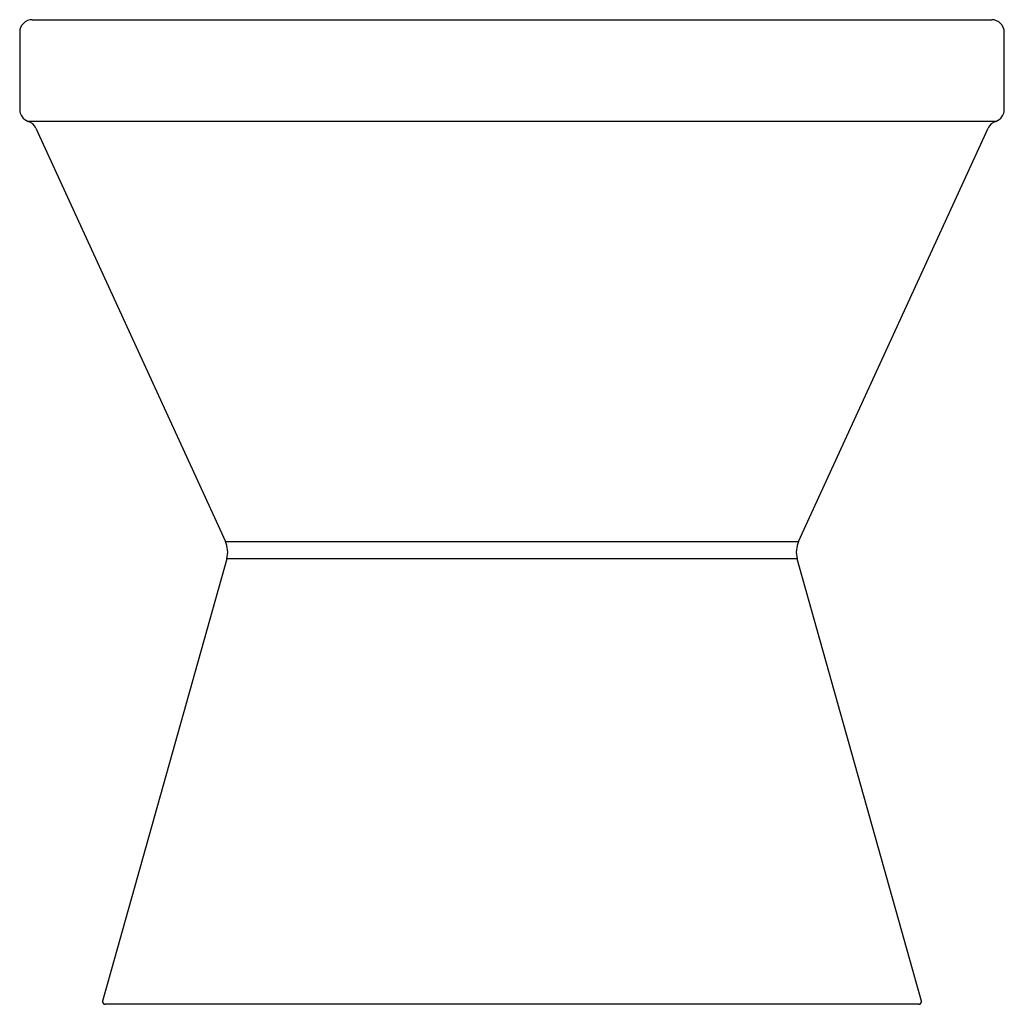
# Model space of a CAD drawing. Extents: x -0.195 to 0.195, y 0 to 0.39.
import ezdxf

# ---------------------------------------------------------------- set-up
doc = ezdxf.new("R2010")
doc.units = 0
doc.header["$MEASUREMENT"] = 0
doc.layers.add('BLOCKS', color=3, linetype='CONTINUOUS')

msp = doc.modelspace()

# ---------------------------------------------------------------- linework, layer by layer
at = {"layer": 'BLOCKS', "linetype": 'Continuous'}
for p, q in [((-0.1899999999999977, 0.3900000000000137), (0.1899999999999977, 0.3900000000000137)), ((-0.1949999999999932, 0.3850000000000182), (-0.1949999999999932, 0.3544717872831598)), ((0.1949999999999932, 0.3544717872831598), (0.1949999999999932, 0.3850000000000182)), ((0.1916035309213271, 0.3497358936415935), (-0.1916035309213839, 0.3497358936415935)), ((-0.1886625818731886, 0.3470851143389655), (-0.1135309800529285, 0.1833367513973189)), ((0.1135309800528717, 0.1833367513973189), (0.1886625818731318, 0.3470851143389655)), ((-0.1135309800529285, 0.1833367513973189), (0.1135309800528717, 0.1833367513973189)), ((-0.1129916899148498, 0.1764652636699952), (-0.1621436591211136, 0.001270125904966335)), ((0.1129916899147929, 0.1764652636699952), (-0.1129916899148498, 0.1764652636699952)), ((0.1621436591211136, 0.001270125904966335), (0.1129916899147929, 0.1764652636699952)), ((0.1611808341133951, 0), (-0.1611808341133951, 0))]:
    msp.add_line(p, q, dxfattribs=at)
for centre, radius, start, end in [((-0.1899999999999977, 0.3850000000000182), 0.005, 90, 180.0000000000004), ((0.1899999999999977, 0.3850000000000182), 0.005, 0, 90), ((-0.1899999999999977, 0.3544717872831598), 0.005, 180.0000000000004, 251.2943627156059), ((0.1899999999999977, 0.3544717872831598), 0.005, 288.7056372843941, 0), ((-0.1932070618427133, 0.3449999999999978), 0.005000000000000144, 24.6467708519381, 71.29436271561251), ((0.1932070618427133, 0.3449999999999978), 0.00500000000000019, 108.7056372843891, 155.3532291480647), ((-0.1226199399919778, 0.179166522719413), 0.01000000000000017, 344.3282409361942, 24.64677085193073), ((0.122619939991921, 0.179166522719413), 0.0100000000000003, 155.3532291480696, 195.67175906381), ((-0.1611808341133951, 0.001000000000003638), 0.001000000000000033, 164.3282409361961, 270.0000000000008), ((0.1611808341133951, 0.001000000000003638), 0.001000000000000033, 270.0000000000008, 15.67175906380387)]:
    msp.add_arc(centre, radius, start, end, dxfattribs=at)

doc.saveas('drawing.dxf')
